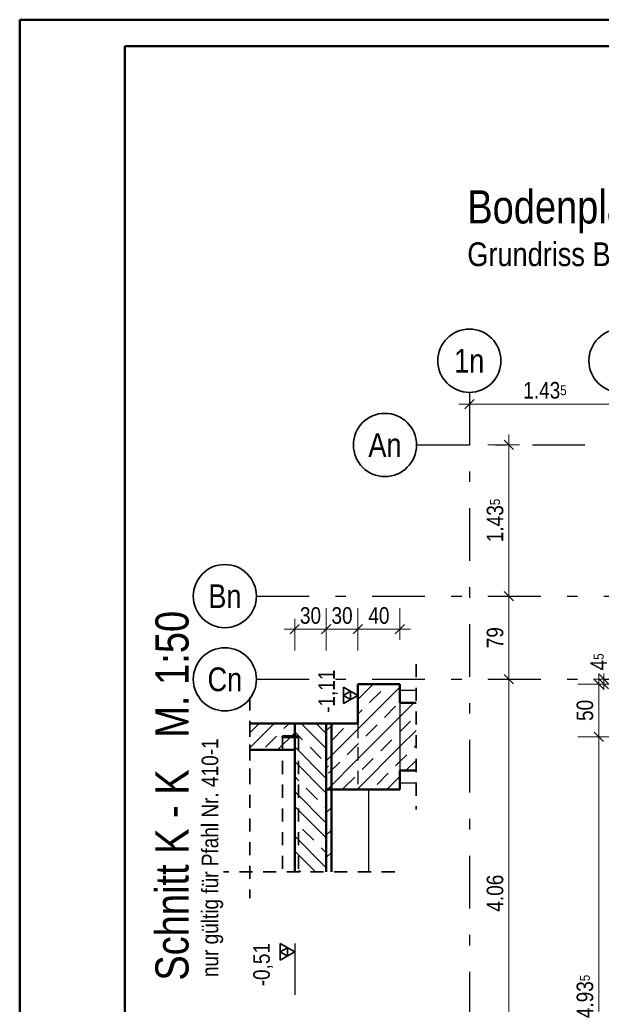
# Model space of a CAD drawing. Header units: millimetres. Extents: x -50 to 85, y 0 to 206.
# Tile 40 of 152: x 0 to 5.52, y 32.7 to 42.05. Entities that reach past the tile are written whole.
import ezdxf
from ezdxf.enums import TextEntityAlignment as Align

# ---------------------------------------------------------------- set-up
doc = ezdxf.new("R2010")
doc.units = ezdxf.units.MM
doc.linetypes.add('DASHDOTX2', pattern=[2, 1, -0.5, 0, -0.5])
doc.linetypes.add('HIDDEN', pattern=[0.375, 0.25, -0.125])
for name, color, linetype, lineweight in [('Achsen', 7, 'Continuous', 20), ('Geschnittene Kanten', 7, 'Continuous', 20), ('Schraffuren', 7, 'Continuous', 20), ('Verdeckte Kanten', 7, 'Continuous', 20)]:
    doc.layers.add(name, color=color, linetype=linetype, lineweight=lineweight)
doc.styles.add('Arial Narrow', font='ARIALN.TTF')
doc.dimstyles.new('Arch_Strakon_dimstyle', dxfattribs={"dimtxt": 15.75, "dimasz": 1, "dimexe": 1.25, "dimexo": 0.0625, "dimgap": 1, "dimtad": 0, "dimdec": 5, "dimzin": 12, "dimdsep": 46, "dimtxsty": 'Arial Narrow', "dimblk": 'Arrowhead_Tick', "dimsah": 1, "dimcen": 0, "dimse1": 1, "dimse2": 1, "dimclrd": 6, "dimclrt": 2, "dimazin": 0, "dimtfac": 1, "dimtdec": 4, "dimtmove": 0, "dimatfit": 3, "dimldrblk": 'NONE', "dimfxl": 1, "dimtvp": 1, "dimtolj": 1, "dimtzin": 0, "dimlwd": 13, "dimarcsym": 2})
pattern_1 = [(45, (0, 0), (-0.1414214, 0.1414214), [0.15, -0.1]), (45, (-0.07071, 0.07071), (-0.1414214, 0.1414214), [])]
pattern_2 = [(45, (0, 0), (-0.212132, 0.212132), [0.15, -0.1]), (45, (0, 0.21213), (-0.212132, 0.212132), [0.15, -0.1, 0.15, -0.1])]

# ---------------------------------------------------------------- blocks, each defined once
blk = doc.blocks.new('Arrowhead_Tick')
at = {"color": 0, "linetype": 'Continuous', "lineweight": -2}
for p, q in [((0, 20), (0, -10)), ((-1, 0), (0, 0)), ((10, 0), (0, 0))]:
    blk.add_line(p, q, dxfattribs=at)
at = {"color": 2, "linetype": 'Continuous', "lineweight": 35}
blk.add_line((4.42, 4.42), (-4.42, -4.42), dxfattribs=at)
blk = doc.blocks.new('*D65')
at = {"color": 6, "linetype": 'Continuous', "lineweight": 13}
blk.add_line((4.2815, 38.4004), (5.6965, 38.4004), dxfattribs=at)
at = {"layer": 'Defpoints', "color": 0}
for p in [(4.2715, 38.5121), (5.7065, 38.5121), (5.7065, 38.4004)]:
    blk.add_point(p, dxfattribs=at)
at = {"color": 6, "lineweight": 13, "xscale": 0.01, "yscale": 0.01, "zscale": 0.01}
blk.add_blockref('Arrowhead_Tick', (5.7065, 38.4004), dxfattribs=at)
at = {"color": 6, "lineweight": 13, "xscale": 0.01, "yscale": 0.01, "zscale": 0.01, "rotation": 180}
blk.add_blockref('Arrowhead_Tick', (4.2715, 38.4004), dxfattribs=at)
at = {"color": 2, "lineweight": 35, "insert": (4.989, 38.5308), "char_height": 0.1575, "attachment_point": 5, "style": 'Arial Narrow'}
blk.add_mtext('\\A1;1.43{\\A1;\\H.6x;\\S5;}', dxfattribs=at)
blk = doc.blocks.new('_None')
blk = doc.blocks.new('*D82')
at = {"color": 6, "linetype": 'Continuous', "lineweight": 13}
blk.add_line((4.6463, 31.738), (4.6463, 35.778), dxfattribs=at)
at = {"layer": 'Defpoints', "color": 0}
for p in [(2.2492, 35.788), (4.6463, 35.788), (3.7695, 31.728)]:
    blk.add_point(p, dxfattribs=at)
at = {"color": 6, "lineweight": 13, "xscale": 0.01, "yscale": 0.01, "zscale": 0.01}
for p, rotation in [((4.6463, 35.788), 90), ((4.6463, 31.728), 270)]:
    blk.add_blockref('Arrowhead_Tick', p, dxfattribs=dict(at, rotation=rotation))
at = {"color": 2, "lineweight": 35, "insert": (4.5159, 33.758), "char_height": 0.1575, "attachment_point": 5, "rotation": 90, "style": 'Arial Narrow'}
blk.add_mtext('\\A1;4.06', dxfattribs=at)
blk = doc.blocks.new('*D83')
at = {"color": 6, "linetype": 'Continuous', "lineweight": 13}
blk.add_line((4.6463, 35.798), (4.6463, 36.568), dxfattribs=at)
at = {"layer": 'Defpoints', "color": 0}
for p in [(2.2492, 36.578), (4.6463, 36.578), (2.2492, 35.788)]:
    blk.add_point(p, dxfattribs=at)
at = {"color": 6, "lineweight": 13, "xscale": 0.01, "yscale": 0.01, "zscale": 0.01}
for p, rotation in [((4.6463, 36.578), 90), ((4.6463, 35.788), 270)]:
    blk.add_blockref('Arrowhead_Tick', p, dxfattribs=dict(at, rotation=rotation))
at = {"color": 2, "lineweight": 35, "insert": (4.5159, 36.183), "char_height": 0.1575, "attachment_point": 5, "rotation": 90, "style": 'Arial Narrow'}
blk.add_mtext('\\A1;79', dxfattribs=at)
blk = doc.blocks.new('*D84')
at = {"color": 6, "linetype": 'Continuous', "lineweight": 13}
blk.add_line((4.6463, 36.588), (4.6463, 38.003), dxfattribs=at)
at = {"layer": 'Defpoints', "color": 0}
for p in [(3.7695, 38.013), (4.6463, 38.013), (2.2492, 36.578)]:
    blk.add_point(p, dxfattribs=at)
at = {"color": 6, "lineweight": 13, "xscale": 0.01, "yscale": 0.01, "zscale": 0.01}
for p, rotation in [((4.6463, 38.013), 90), ((4.6463, 36.578), 270)]:
    blk.add_blockref('Arrowhead_Tick', p, dxfattribs=dict(at, rotation=rotation))
at = {"color": 2, "lineweight": 35, "insert": (4.5159, 37.2955), "char_height": 0.1575, "attachment_point": 5, "rotation": 90, "style": 'Arial Narrow'}
blk.add_mtext('\\A1;1.43{\\A1;\\H.6x;\\S5;}', dxfattribs=at)
blk = doc.blocks.new('*D561')
at = {"color": 6, "linetype": 'Continuous', "lineweight": 13}
blk.add_line((2.622, 36.2627), (2.902, 36.2627), dxfattribs=at)
at = {"layer": 'Defpoints', "color": 0}
for p in [(2.912, 36.2627), (2.612, 35.368), (2.912, 35.368)]:
    blk.add_point(p, dxfattribs=at)
at = {"color": 6, "lineweight": 13, "xscale": 0.01, "yscale": 0.01, "zscale": 0.01}
for p, rotation in [((2.912, 36.2627), 1.357036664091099e-12), ((2.612, 36.2627), 180.0000000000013)]:
    blk.add_blockref('Arrowhead_Tick', p, dxfattribs=dict(at, rotation=rotation))
at = {"color": 2, "lineweight": 35, "insert": (2.762, 36.3931), "char_height": 0.1575, "attachment_point": 5, "style": 'Arial Narrow'}
blk.add_mtext('\\A1;30', dxfattribs=at)
blk = doc.blocks.new('*D562')
at = {"color": 6, "linetype": 'Continuous', "lineweight": 13}
blk.add_line((2.922, 36.2627), (3.202, 36.2627), dxfattribs=at)
at = {"layer": 'Defpoints', "color": 0}
for p in [(3.212, 36.2627), (3.212, 35.743), (2.912, 35.368)]:
    blk.add_point(p, dxfattribs=at)
at = {"color": 6, "lineweight": 13, "xscale": 0.01, "yscale": 0.01, "zscale": 0.01}
blk.add_blockref('Arrowhead_Tick', (3.212, 36.2627), dxfattribs=at)
at = {"color": 6, "lineweight": 13, "xscale": 0.01, "yscale": 0.01, "zscale": 0.01, "rotation": 180}
blk.add_blockref('Arrowhead_Tick', (2.912, 36.2627), dxfattribs=at)
at = {"color": 2, "lineweight": 35, "insert": (3.062, 36.3931), "char_height": 0.1575, "attachment_point": 5, "style": 'Arial Narrow'}
blk.add_mtext('\\A1;30', dxfattribs=at)
blk = doc.blocks.new('*D563')
at = {"color": 6, "linetype": 'Continuous', "lineweight": 13}
blk.add_line((3.222, 36.2627), (3.602, 36.2627), dxfattribs=at)
at = {"layer": 'Defpoints', "color": 0}
for p in [(3.612, 36.2627), (3.212, 35.743), (3.612, 35.743)]:
    blk.add_point(p, dxfattribs=at)
at = {"color": 6, "lineweight": 13, "xscale": 0.01, "yscale": 0.01, "zscale": 0.01}
blk.add_blockref('Arrowhead_Tick', (3.612, 36.2627), dxfattribs=at)
at = {"color": 6, "lineweight": 13, "xscale": 0.01, "yscale": 0.01, "zscale": 0.01, "rotation": 180}
blk.add_blockref('Arrowhead_Tick', (3.212, 36.2627), dxfattribs=at)
at = {"color": 2, "lineweight": 35, "insert": (3.412, 36.3931), "char_height": 0.1575, "attachment_point": 5, "style": 'Arial Narrow'}
blk.add_mtext('\\A1;40', dxfattribs=at)
blk = doc.blocks.new('*D647')
at = {"color": 6, "linetype": 'Continuous', "lineweight": 13}
blk.add_line((5.5, 30.3203), (5.5, 35.233), dxfattribs=at)
at = {"layer": 'Defpoints', "color": 0}
for p in [(5.5, 35.243), (6.6025, 35.243), (7.0425, 30.3103)]:
    blk.add_point(p, dxfattribs=at)
at = {"color": 6, "lineweight": 13, "xscale": 0.01, "yscale": 0.01, "zscale": 0.01}
for p, rotation in [((5.5, 35.243), 90), ((5.5, 30.3103), 270)]:
    blk.add_blockref('Arrowhead_Tick', p, dxfattribs=dict(at, rotation=rotation))
at = {"color": 2, "lineweight": 35, "insert": (5.3696, 32.7766), "char_height": 0.1575, "attachment_point": 5, "rotation": 90, "style": 'Arial Narrow'}
blk.add_mtext('\\A1;4.93{\\A1;\\H.6x;\\S5;}', dxfattribs=at)
blk = doc.blocks.new('*D648')
at = {"color": 6, "linetype": 'Continuous', "lineweight": 13}
blk.add_line((5.5, 35.253), (5.5, 35.733), dxfattribs=at)
at = {"layer": 'Defpoints', "color": 0}
for p in [(5.5, 35.743), (6.5411, 35.743), (6.6025, 35.243)]:
    blk.add_point(p, dxfattribs=at)
at = {"color": 6, "lineweight": 13, "xscale": 0.01, "yscale": 0.01, "zscale": 0.01}
for p, rotation in [((5.5, 35.743), 90), ((5.5, 35.243), 270)]:
    blk.add_blockref('Arrowhead_Tick', p, dxfattribs=dict(at, rotation=rotation))
at = {"color": 2, "lineweight": 35, "insert": (5.3696, 35.493), "char_height": 0.1575, "attachment_point": 5, "rotation": 90, "style": 'Arial Narrow'}
blk.add_mtext('\\A1;50', dxfattribs=at)
blk = doc.blocks.new('*D649')
at = {"color": 6, "linetype": 'Continuous', "lineweight": 13}
for p, q in [((5.55, 35.798), (5.55, 35.808)), ((5.55, 35.743), (5.55, 35.788)), ((5.55, 35.733), (5.55, 35.723))]:
    blk.add_line(p, q, dxfattribs=at)
at = {"layer": 'Defpoints', "color": 0}
for p in [(5.55, 35.788), (6.4965, 35.788), (6.5411, 35.743)]:
    blk.add_point(p, dxfattribs=at)
at = {"color": 6, "lineweight": 13, "xscale": 0.01, "yscale": 0.01, "zscale": 0.01}
for p, rotation in [((5.55, 35.743), 90), ((5.55, 35.788), 270)]:
    blk.add_blockref('Arrowhead_Tick', p, dxfattribs=dict(at, rotation=rotation))
at = {"color": 2, "lineweight": 35, "insert": (5.5, 35.9535), "char_height": 0.1575, "attachment_point": 5, "rotation": 90, "style": 'Arial Narrow'}
blk.add_mtext('\\A1;4{\\A1;\\H.6x;\\S5;}', dxfattribs=at)

msp = doc.modelspace()

# ---------------------------------------------------------------- hatches: boundary and pattern name
at = {"lineweight": 13}
h = msp.add_hatch(dxfattribs=at)
h.set_pattern_fill('wuB', color=6, scale=0.01, angle=135, style=0, pattern_type=2)
h.set_pattern_definition([(135, (0, 0), (-0.212132, -0.212132), []), (135, (-0.0707, -0.0707), (-0.212132, -0.212132), []), (135, (-0.14142, -0.14142), (-0.212132, -0.212132), [0.15, -0.1])])
h.paths.add_polyline_path([(2.6120005, 33.9591578), (2.9120005, 33.9591578), (2.9120005, 35.3679653), (2.6120005, 35.367962)])
at = {"layer": 'Schraffuren', "lineweight": 13}
h = msp.add_hatch(dxfattribs=at)
h.set_pattern_fill('bB', color=6, scale=0.01, angle=45, style=0, pattern_type=2)
h.set_pattern_definition(pattern_1)
h.paths.add_polyline_path([(3.6119993, 34.7429653), (3.6119993, 35.7429653), (3.2119993, 35.7429653), (3.2119993, 34.7429653)])
h = msp.add_hatch(dxfattribs=at)
h.set_pattern_fill('bB', color=6, scale=0.01, angle=45, style=0, pattern_type=2)
h.set_pattern_definition(pattern_1)
h.paths.add_polyline_path([(3.7647668, 34.9210958), (3.7647668, 35.5648349), (3.6119993, 35.5648349), (3.6119993, 34.9210958)])
h = msp.add_hatch(dxfattribs=at)
h.set_pattern_fill('bB', color=6, scale=0.01, angle=45, style=0, pattern_type=2)
h.set_pattern_definition(pattern_1)
h.paths.add_polyline_path([(2.6119993, 35.117962), (2.6120005, 35.367962), (2.1865271, 35.367962), (2.1865271, 35.117962)])
h = msp.add_hatch(dxfattribs=at)
h.set_pattern_fill('uB', color=6, scale=0.01, angle=45, style=0, pattern_type=2)
h.set_pattern_definition(pattern_2)
h.paths.add_polyline_path([(2.9620005, 34.7429653), (2.9620005, 35.3679653), (2.9119993, 35.3679653), (2.9120005, 34.7429653)])
h = msp.add_hatch(dxfattribs=at)
h.set_pattern_fill('uB', color=6, scale=0.01, angle=45, style=0, pattern_type=2)
h.set_pattern_definition(pattern_2)
h.paths.add_polyline_path([(2.9120005, 33.9591578), (2.9620005, 33.9591578), (2.9620005, 35.3679653), (2.9120005, 35.3679653)])
h = msp.add_hatch(dxfattribs=at)
h.set_pattern_fill('bB', color=6, scale=0.01, angle=45, style=0, pattern_type=2)
h.set_pattern_definition(pattern_1)
h.paths.add_polyline_path([(3.2119993, 34.7429653), (3.2119993, 35.3679653), (2.9120005, 35.3679653), (2.9120005, 34.7429653)])
at = {"layer": 'Schraffuren', "lineweight": 13, "true_color": 0xff0000}
msp.add_hatch(color=1, dxfattribs=at).paths.add_polyline_path([(2.6470005, 35.237962), (2.6470005, 35.247962), (2.4970005, 35.247962), (2.4970005, 35.237962)])

# ---------------------------------------------------------------- linework, layer by layer
at = {"color": 4, "linetype": 'Continuous', "lineweight": 50}
for p, q in [((80, 42.05), (0, 42.05)), ((0, 42.05), (0, 0)), ((79.75, 41.8), (1, 41.8)), ((1, 41.8), (1, 0.25)), ((3.2119993, 35.7429653), (3.2119993, 35.3679653)), ((3.6119993, 35.7429653), (3.2119993, 35.7429653)), ((3.6119993, 35.7429653), (3.6119993, 35.5648349)), ((3.7647668, 35.5648349), (3.6119993, 35.5648349)), ((2.6120005, 35.367962), (2.1865271, 35.367962)), ((2.6120005, 35.367962), (2.6120005, 33.9591578)), ((2.9120005, 35.367962), (2.6120005, 35.367962)), ((2.9120005, 35.3679653), (2.9120005, 33.9591578)), ((3.2119993, 35.367962), (2.9120005, 35.367962)), ((2.6119993, 35.117962), (2.1865271, 35.117962)), ((3.6119993, 34.9210958), (3.6119993, 34.7429653)), ((3.7647668, 34.9210958), (3.6119993, 34.9210958)), ((3.2119993, 34.7429653), (2.9120005, 34.7429653)), ((3.6119993, 34.7429653), (3.2119993, 34.7429653))]:
    msp.add_line(p, q, dxfattribs=at)
at = {"color": 2, "linetype": 'HIDDEN', "lineweight": 35, "ltscale": 0.5}
for p, q in [((3.7647668, 35.9329653), (3.7647668, 34.5529653)), ((2.1865271, 35.617962), (2.1865271, 34.867962)), ((2.1865271, 35.367962), (2.1865271, 33.7091578)), ((3.5620005, 33.9591578), (1.9365271, 33.9591578))]:
    msp.add_line(p, q, dxfattribs=at)
at = {"color": 2, "linetype": 'Continuous', "lineweight": 35}
for p, q in [((3.0756043, 35.5571035), (3.0756043, 35.7146035)), ((3.0756043, 35.7146035), (3.2119993, 35.6358535)), ((3.0756043, 35.6358535), (3.1438018, 35.6752285)), ((3.2119993, 35.6358535), (3.0756043, 35.5571035)), ((3.1438018, 35.5964785), (3.0756043, 35.6358535)), ((3.1438018, 35.6752285), (3.1438018, 35.5964785)), ((2.4756055, 33.12125), (2.4756055, 33.27875)), ((2.4756055, 33.27875), (2.6120005, 33.2)), ((2.4756055, 33.2), (2.543803, 33.239375)), ((2.6120005, 33.2), (2.4756055, 33.12125)), ((2.543803, 33.160625), (2.4756055, 33.2)), ((2.543803, 33.239375), (2.543803, 33.160625))]:
    msp.add_line(p, q, dxfattribs=at)
at = {"color": 3, "linetype": 'Continuous', "lineweight": 25}
for p, q in [((3.2119993, 35.7146035), (3.2119993, 35.2295035)), ((2.6120005, 33.27875), (2.6120005, 32.79365))]:
    msp.add_line(p, q, dxfattribs=at)
at = {"color": 9, "linetype": 'Continuous', "lineweight": 0}
msp.add_circle((2.9119993, 35.3679653), 0.00111, dxfattribs=at)
at = {"layer": 'Achsen', "color": 3, "linetype": 'DASHDOTX2', "lineweight": 25, "ltscale": 0.5}
for p, q in [((4.2715329, 38.5121345), (4.2715329, 11.4840961)), ((3.7695329, 38.012962), (54.0482401, 38.012962)), ((2.2492023, 36.577962), (54.0482401, 36.577962)), ((2.2492023, 35.787962), (54.0482401, 35.787962))]:
    msp.add_line(p, q, dxfattribs=at)
at = {"layer": 'Achsen', "color": 3, "linetype": 'Continuous', "lineweight": 25}
for p, q in [((3.7647668, 35.6829653), (3.6119993, 35.6829653)), ((3.7647668, 34.8029653), (3.6119993, 34.8029653)), ((3.3120005, 34.7429653), (3.3120005, 33.9591578))]:
    msp.add_line(p, q, dxfattribs=at)
at = {"layer": 'Achsen', "color": 2, "linetype": 'Continuous', "lineweight": 35}
for centre in [(4.2715329, 38.8121345), (5.7065329, 38.8121345), (3.4695329, 38.012962), (1.9492023, 36.577962), (1.9492023, 35.787962)]:
    msp.add_circle(centre, 0.3, dxfattribs=at)
at = {"layer": 'Geschnittene Kanten', "color": 4, "linetype": 'Continuous', "lineweight": 50}
for p, q in [((2.9620005, 35.3679653), (2.9620005, 34.7429653)), ((2.4970005, 35.247962), (2.4970005, 35.237962)), ((2.6470005, 35.247962), (2.4970005, 35.247962)), ((2.6470005, 35.247962), (2.6470005, 35.237962)), ((2.6470005, 35.237962), (2.4970005, 35.237962)), ((2.9620005, 34.7429653), (2.9620005, 33.9591578))]:
    msp.add_line(p, q, dxfattribs=at)
at = {"layer": 'Verdeckte Kanten', "color": 3, "linetype": 'HIDDEN', "lineweight": 25, "ltscale": 0.5}
for p, q in [((3.6119993, 35.5648349), (3.6119993, 35.5540923)), ((3.6119993, 35.5540923), (3.6119993, 35.4874162)), ((3.6119993, 35.4874162), (3.6119993, 35.411346)), ((3.2119993, 35.3679653), (3.2119993, 34.7429653)), ((3.6119993, 35.411346), (3.6119993, 35.3288051)), ((3.6119993, 35.3288051), (3.6119993, 35.2429653)), ((3.6119993, 35.2429653), (3.6119993, 35.1571256)), ((3.6119993, 35.1571256), (3.6119993, 35.0745846)), ((3.6119993, 35.0745846), (3.6119993, 34.9985144)), ((3.6119993, 34.9985144), (3.6119993, 34.9318383)), ((3.6119993, 34.9318383), (3.6119993, 34.9210958))]:
    msp.add_line(p, q, dxfattribs=at)
at = {"layer": 'Verdeckte Kanten', "color": 2, "linetype": 'HIDDEN', "lineweight": 35, "ltscale": 0.5}
for p, q in [((2.4970005, 35.237962), (2.4970005, 33.9591578)), ((2.6470005, 35.237962), (2.6470005, 33.9591578))]:
    msp.add_line(p, q, dxfattribs=at)

# ---------------------------------------------------------------- texts
at = {"color": 1, "lineweight": 70, "style": 'Arial Narrow'}
msp.add_text('Bodenplatte und Gründungsbauteile   M. 1:50', height=0.315, dxfattribs=at).set_placement((4.2518205, 40.1157225))
at = {"color": 4, "lineweight": 50, "style": 'Arial Narrow'}
msp.add_text('Grundriss Bodenplatte bei  -0,51 m', height=0.225, dxfattribs=at).set_placement((4.2518205, 39.7107225))
at = {"color": 1, "lineweight": 70, "style": 'Arial Narrow'}
msp.add_text('Schnitt K - K   M. 1:50', height=0.315, rotation=90, dxfattribs=at).set_placement((1.6038688, 32.9274885))
at = {"color": 2, "lineweight": 35, "style": 'Arial Narrow'}
msp.add_text('nur gültig für Pfahl Nr. 410-1', height=0.1575, rotation=90, dxfattribs=at).set_placement((1.8862038, 32.9607618))
at = {"color": 2, "lineweight": 35, "char_height": 0.1575, "attachment_point": 1, "rotation": 90, "line_spacing_factor": 0.9, "style": 'Arial Narrow'}
for s, insert in [(' -1,11', (2.836617, 35.418532)), (' -0,51', (2.2182505, 32.823575))]:
    msp.add_mtext(s, dxfattribs=dict(at, insert=insert))
at = {"layer": 'Achsen', "color": 4, "lineweight": 50, "style": 'Arial Narrow'}
for s, p in [('1n', (4.2699329, 38.8121345)), ('An', (3.4695329, 38.0121345)), ('Bn', (1.9492023, 36.5771345)), ('Cn', (1.9492023, 35.787962))]:
    msp.add_text(s, height=0.225, dxfattribs=at).set_placement(p, align=Align.MIDDLE_CENTER)

# ---------------------------------------------------------------- dimensions: what is measured, and where the dimension line sits
at = {"lineweight": 35}
for base, p1, p2, text, override, picture, middle in [((5.7065329, 38.400406), (4.2715329, 38.5121345), (5.7065329, 38.5121345), '1.43{\\A1;\\H.6x;\\S5;}', {"dimscale": 0.01, "dimtxt": 15.75, "dimasz": 1, "dimgap": 5, "dimtad": 1, "dimjust": 0, "dimtih": 0, "dimtoh": 0, "dimdec": 3, "dimdsep": 46, "dimtxsty": 'Arial Narrow', "dimclrd": 6, "dimclrt": 2, "dimtix": 1, "dimtofl": 255, "dimtmove": 0, "dimatfit": 2, "dimfxl": 0, "dimfxlon": 0, "dimtvp": 31.746032, "dimlwd": 13}, '*D65', (4.9890329, 38.400406)), ((3.2119993, 36.2627147), (2.9120005, 35.367962), (3.2119993, 35.7429653), '30', {"dimscale": 0.01, "dimtxt": 15.75, "dimasz": 1, "dimgap": 5, "dimtad": 1, "dimjust": 0, "dimtih": 0, "dimtoh": 0, "dimdec": 5, "dimdsep": 46, "dimtxsty": 'Arial Narrow', "dimclrd": 6, "dimclrt": 2, "dimtix": 1, "dimtofl": 255, "dimtmove": 0, "dimatfit": 2, "dimfxl": 0, "dimfxlon": 0, "dimtvp": 31.746032, "dimlwd": 13}, '*D562', (3.0619999, 36.2627147)), ((3.6119993, 36.2627147), (3.2119993, 35.7429653), (3.6119993, 35.7429653), '40', {"dimscale": 0.01, "dimtxt": 15.75, "dimasz": 1, "dimgap": 5, "dimtad": 1, "dimjust": 0, "dimtih": 0, "dimtoh": 0, "dimdec": 5, "dimdsep": 46, "dimtxsty": 'Arial Narrow', "dimclrd": 6, "dimclrt": 2, "dimtix": 1, "dimtofl": 255, "dimtmove": 0, "dimatfit": 2, "dimfxl": 0, "dimfxlon": 0, "dimtvp": 31.746032, "dimlwd": 13}, '*D563', (3.4119993, 36.2627147))]:
    dim = msp.add_linear_dim(base=base, p1=p1, p2=p2, text=text, dimstyle='Arch_Strakon_dimstyle', override=override, dxfattribs=at)
    dim.commit()
    dim.dimension.update_dxf_attribs({"geometry": picture, "text_midpoint": middle, "dimtype": 160})
for base, p1, p2, angle, text, override, picture, middle in [((4.6462914, 38.012962), (2.2492023, 36.577962), (3.7695329, 38.012962), 90, '1.43{\\A1;\\H.6x;\\S5;}', {"dimscale": 0.01, "dimtxt": 15.75, "dimasz": 1, "dimgap": 5, "dimtad": 1, "dimjust": 0, "dimtih": 0, "dimtoh": 0, "dimdec": 3, "dimdsep": 46, "dimtxsty": 'Arial Narrow', "dimclrd": 6, "dimclrt": 2, "dimtix": 1, "dimtofl": 255, "dimtmove": 0, "dimatfit": 2, "dimfxl": 0, "dimfxlon": 0, "dimtvp": 31.746032, "dimlwd": 13}, '*D84', (4.6462914, 37.295462)), ((4.6462914, 36.577962), (2.2492023, 35.787962), (2.2492023, 36.577962), 90, '79', {"dimscale": 0.01, "dimtxt": 15.75, "dimasz": 1, "dimgap": 5, "dimtad": 1, "dimjust": 0, "dimtih": 0, "dimtoh": 0, "dimdec": 3, "dimdsep": 46, "dimtxsty": 'Arial Narrow', "dimclrd": 6, "dimclrt": 2, "dimtix": 1, "dimtofl": 255, "dimtmove": 0, "dimatfit": 2, "dimfxl": 0, "dimfxlon": 0, "dimtvp": 31.746032, "dimlwd": 13}, '*D83', (4.6462914, 36.182962)), ((2.9120005, 36.2627147), (2.6120005, 35.367962), (2.9120005, 35.367962), 0, '30', {"dimscale": 0.01, "dimtxt": 15.75, "dimasz": 1, "dimgap": 5, "dimtad": 1, "dimjust": 0, "dimtih": 0, "dimtoh": 0, "dimdec": 5, "dimdsep": 46, "dimtxsty": 'Arial Narrow', "dimclrd": 6, "dimclrt": 2, "dimtix": 1, "dimtofl": 255, "dimtmove": 0, "dimatfit": 2, "dimfxl": 0, "dimfxlon": 0, "dimtvp": 31.746032, "dimlwd": 13}, '*D561', (2.7620005, 36.2627147)), ((5.55, 35.787962), (6.5411202, 35.7429653), (6.4965363, 35.787962), 90, '4{\\A1;\\H.6x;\\S5;}', {"dimscale": 0.01, "dimtxt": 15.75, "dimasz": 1, "dimgap": 5, "dimtad": 1, "dimjust": 4, "dimtih": 0, "dimtoh": 0, "dimdec": 5, "dimdsep": 46, "dimtxsty": 'Arial Narrow', "dimclrd": 6, "dimclrt": 2, "dimtix": 0, "dimtofl": 255, "dimtmove": 2, "dimatfit": 2, "dimfxl": 0, "dimfxlon": 0, "dimtvp": 31.746032, "dimlwd": 13}, '*D649', (5.5, 35.9535338)), ((4.6462914, 35.787962), (3.7695329, 31.727962), (2.2492023, 35.787962), 90, '4.06', {"dimscale": 0.01, "dimtxt": 15.75, "dimasz": 1, "dimgap": 5, "dimtad": 1, "dimjust": 0, "dimtih": 0, "dimtoh": 0, "dimdec": 3, "dimdsep": 46, "dimtxsty": 'Arial Narrow', "dimclrd": 6, "dimclrt": 2, "dimtix": 1, "dimtofl": 255, "dimtmove": 0, "dimatfit": 2, "dimfxl": 0, "dimfxlon": 0, "dimtvp": 31.746032, "dimlwd": 13}, '*D82', (4.6462914, 33.757962)), ((5.5, 35.7429653), (6.6025329, 35.2429653), (6.5411202, 35.7429653), 90, '50', {"dimscale": 0.01, "dimtxt": 15.75, "dimasz": 1, "dimgap": 5, "dimtad": 1, "dimjust": 0, "dimtih": 0, "dimtoh": 0, "dimdec": 5, "dimdsep": 46, "dimtxsty": 'Arial Narrow', "dimclrd": 6, "dimclrt": 2, "dimtix": 1, "dimtofl": 255, "dimtmove": 0, "dimatfit": 2, "dimfxl": 0, "dimfxlon": 0, "dimtvp": 31.746032, "dimlwd": 13}, '*D648', (5.5, 35.4929653)), ((5.5, 35.2429653), (7.0425329, 30.3102543), (6.6025329, 35.2429653), 90, '4.93{\\A1;\\H.6x;\\S5;}', {"dimscale": 0.01, "dimtxt": 15.75, "dimasz": 1, "dimgap": 5, "dimtad": 1, "dimjust": 0, "dimtih": 0, "dimtoh": 0, "dimdec": 5, "dimdsep": 46, "dimtxsty": 'Arial Narrow', "dimclrd": 6, "dimclrt": 2, "dimtix": 1, "dimtofl": 255, "dimtmove": 0, "dimatfit": 2, "dimfxl": 0, "dimfxlon": 0, "dimtvp": 31.746032, "dimlwd": 13}, '*D647', (5.5, 32.7766098))]:
    dim = msp.add_linear_dim(base=base, p1=p1, p2=p2, angle=angle, text=text, dimstyle='Arch_Strakon_dimstyle', override=override, dxfattribs=at)
    dim.commit()
    dim.dimension.update_dxf_attribs({"geometry": picture, "text_midpoint": middle, "dimtype": 160})

doc.saveas('drawing.dxf')
